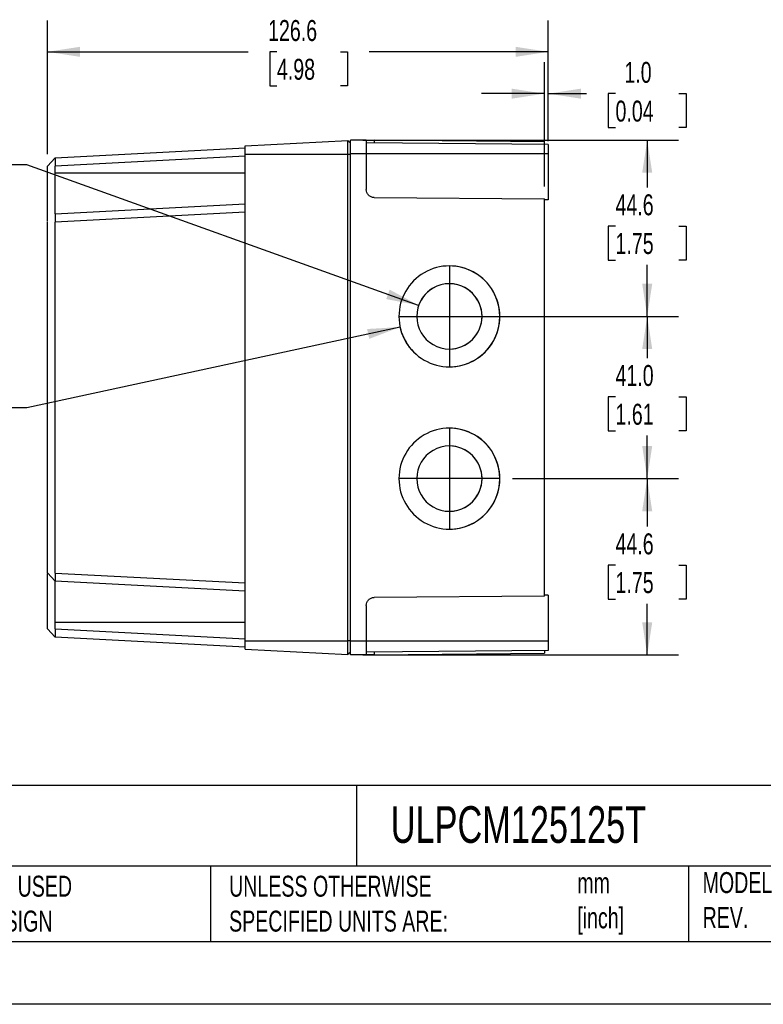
# Model space of a CAD drawing. Header units: millimetres. Extents: x 0 to 699, y 0 to 540.
# Tile 3 of 5: x 304 to 492, y 0 to 249. Entities that reach past the tile are written whole.
import ezdxf

# ---------------------------------------------------------------- set-up
doc = ezdxf.new("R2010")
doc.units = ezdxf.units.MM
doc.header["$LTSCALE"] = 2.5
doc.linetypes.add('CENTERX2', pattern=[20.32, 12.7, -2.54, 2.54, -2.54])
doc.layers.add('CENTER', color=40, linetype='CENTERX2')
doc.layers.add('DIMENSIONS', color=140, linetype='Continuous', lineweight=25)
doc.layers.add('TEXT', color=140, linetype='Continuous', lineweight=25)
doc.styles.add('SLDTEXTSTYLE0', font='TXT', dxfattribs={"width": 0.7})
doc.dimstyles.new('SLDDIMSTYLE0', dxfattribs={"dimtxt": 5.39502, "dimasz": 8.255, "dimexe": 0, "dimexo": 0.0625, "dimgap": 1.348755, "dimtad": 0, "dimtih": 1, "dimtoh": 1, "dimdec": 1, "dimrnd": 1e-09, "dimzin": 12, "dimdsep": 46, "dimtxsty": 'SLDTEXTSTYLE0', "dimsah": 1, "dimcen": 0.09, "dimadec": 0, "dimazin": 3, "dimtfac": 1, "dimtdec": 1, "dimtofl": 0, "dimtmove": 0, "dimatfit": 3, "dimfxl": 0, "dimfrac": 2, "dimtolj": 1, "dimtzin": 12, "dimarcsym": 0})
doc.dimstyles.new('SLDDIMSTYLE1', dxfattribs={"dimtxt": 5.39502, "dimasz": 8.255, "dimexe": 0, "dimexo": 0.0625, "dimgap": 1.348755, "dimtad": 0, "dimtih": 1, "dimtoh": 1, "dimdec": 1, "dimrnd": 1e-09, "dimzin": 4, "dimdsep": 46, "dimtxsty": 'SLDTEXTSTYLE0', "dimsah": 1, "dimcen": 0.09, "dimadec": 0, "dimazin": 1, "dimtfac": 1, "dimtdec": 1, "dimtofl": 0, "dimtmove": 0, "dimatfit": 3, "dimfxl": 0, "dimfrac": 2, "dimtolj": 1, "dimtzin": 12, "dimarcsym": 0})
doc.dimstyles.new('SLDDIMSTYLE2', dxfattribs={"dimtxt": 5.39502, "dimasz": 8.255, "dimexe": 0, "dimexo": 0.0625, "dimgap": 1.348755, "dimtad": 0, "dimtih": 1, "dimtoh": 1, "dimdec": 1, "dimrnd": 1e-09, "dimzin": 4, "dimdsep": 46, "dimtxsty": 'SLDTEXTSTYLE0', "dimsah": 1, "dimcen": 0.09, "dimadec": 0, "dimazin": 1, "dimtfac": 1, "dimtdec": 1, "dimtmove": 0, "dimatfit": 0, "dimfxl": 0, "dimfrac": 2, "dimtolj": 1, "dimtzin": 12, "dimarcsym": 0})
doc.dimstyles.new('SLDDIMSTYLE3', dxfattribs={"dimtxt": 5.39502, "dimasz": 8.255, "dimexe": 0, "dimexo": 0.0625, "dimgap": 1.348755, "dimtad": 0, "dimtih": 1, "dimtoh": 1, "dimdec": 1, "dimrnd": 1e-09, "dimzin": 12, "dimdsep": 46, "dimtxsty": 'SLDTEXTSTYLE0', "dimsah": 1, "dimcen": 0, "dimadec": 0, "dimazin": 3, "dimtfac": 1, "dimtdec": 1, "dimtofl": 0, "dimtmove": 0, "dimatfit": 3, "dimfxl": 0, "dimfrac": 2, "dimtolj": 1, "dimtzin": 12, "dimarcsym": 0})

# ---------------------------------------------------------------- blocks, each defined once
blk = doc.blocks.new('_D_4')
at = {"layer": 'DIMENSIONS'}
for p, q in [((391.01, 218.37), (470.77, 218.37)), ((462.84, 218.37), (462.84, 206.42)), ((454.82, 196.63), (453.01, 196.63)), ((453.01, 196.63), (453.01, 188.06)), ((470.85, 196.63), (472.66, 196.63)), ((472.66, 196.63), (472.66, 188.06)), ((453.01, 188.06), (454.82, 188.06)), ((462.84, 173.82), (462.84, 186.85)), ((472.66, 188.06), (470.85, 188.06)), ((428.77, 173.82), (470.77, 173.82))]:
    blk.add_line(p, q, dxfattribs=at)
for points in [[(462.84, 218.37), (461.57, 210.12), (464.11, 210.12)], [(462.84, 173.82), (464.11, 182.08), (461.57, 182.08)]]:
    blk.add_solid(points, dxfattribs=at)
at = {"layer": 'DIMENSIONS', "char_height": 5.292, "attachment_point": 1, "style": 'SLDTEXTSTYLE0'}
for s, insert in [('44.6', (454.82, 204.66)), ('1.75', (454.82, 194.88))]:
    blk.add_mtext(s, dxfattribs=dict(at, insert=insert))
blk = doc.blocks.new('_D_5')
at = {"layer": 'DIMENSIONS'}
for p, q in [((424.26, 173.82), (470.77, 173.82)), ((462.84, 173.82), (462.84, 163.28)), ((454.82, 153.5), (453.01, 153.5)), ((453.01, 153.5), (453.01, 144.92)), ((470.85, 153.5), (472.66, 153.5)), ((472.66, 153.5), (472.66, 144.92)), ((453.01, 144.92), (454.82, 144.92)), ((472.66, 144.92), (470.85, 144.92)), ((462.84, 132.82), (462.84, 143.71)), ((428.77, 132.82), (470.77, 132.82))]:
    blk.add_line(p, q, dxfattribs=at)
for points in [[(462.84, 173.82), (461.57, 165.57), (464.11, 165.57)], [(462.84, 132.82), (464.11, 141.08), (461.57, 141.08)]]:
    blk.add_solid(points, dxfattribs=at)
at = {"layer": 'DIMENSIONS', "char_height": 5.292, "attachment_point": 1, "style": 'SLDTEXTSTYLE0'}
for s, insert in [('41.0', (454.82, 161.53)), ('1.61', (454.82, 151.74))]:
    blk.add_mtext(s, dxfattribs=dict(at, insert=insert))
blk = doc.blocks.new('_D_6')
at = {"layer": 'DIMENSIONS'}
for p, q in [((428.77, 132.82), (470.77, 132.82)), ((462.84, 132.82), (462.84, 120.74)), ((454.82, 110.96), (453.01, 110.96)), ((453.01, 110.96), (453.01, 102.38)), ((470.85, 110.96), (472.66, 110.96)), ((472.66, 110.96), (472.66, 102.38)), ((453.01, 102.38), (454.82, 102.38)), ((472.66, 102.38), (470.85, 102.38)), ((462.84, 88.27), (462.84, 101.17)), ((391.01, 88.27), (470.77, 88.27))]:
    blk.add_line(p, q, dxfattribs=at)
for points in [[(462.84, 132.82), (461.57, 124.57), (464.11, 124.57)], [(462.84, 88.27), (464.11, 96.53), (461.57, 96.53)]]:
    blk.add_solid(points, dxfattribs=at)
at = {"layer": 'DIMENSIONS', "char_height": 5.292, "attachment_point": 1, "style": 'SLDTEXTSTYLE0'}
for s, insert in [('44.6', (454.82, 118.99)), ('1.75', (454.82, 109.2))]:
    blk.add_mtext(s, dxfattribs=dict(at, insert=insert))
blk = doc.blocks.new('_D_7')
at = {"layer": 'DIMENSIONS'}
for p, q in [((436.84, 206.65), (436.84, 238.02)), ((437.84, 218.05), (437.84, 238.02)), ((436.84, 230.09), (420.96, 230.09)), ((437.84, 230.09), (447.51, 230.09)), ((454.82, 230.09), (453.01, 230.09)), ((453.01, 230.09), (453.01, 221.51)), ((470.85, 230.09), (472.66, 230.09)), ((472.66, 230.09), (472.66, 221.51)), ((453.01, 221.51), (454.82, 221.51)), ((472.66, 221.51), (470.85, 221.51))]:
    blk.add_line(p, q, dxfattribs=at)
for points in [[(436.84, 230.09), (428.58, 231.36), (428.58, 228.82)], [(437.84, 230.09), (446.09, 228.82), (446.09, 231.36)]]:
    blk.add_solid(points, dxfattribs=at)
at = {"layer": 'DIMENSIONS', "char_height": 5.292, "attachment_point": 1, "style": 'SLDTEXTSTYLE0'}
for s, insert in [('1.0', (457.06, 238.12)), ('0.04', (454.82, 228.33))]:
    blk.add_mtext(s, dxfattribs=dict(at, insert=insert))
blk = doc.blocks.new('_D_8')
at = {"layer": 'DIMENSIONS'}
for p, q in [((311.24, 214.83), (311.24, 248.59)), ((437.84, 218.05), (437.84, 248.59)), ((311.24, 240.66), (361.95, 240.66)), ((369.26, 240.66), (367.45, 240.66)), ((367.45, 240.66), (367.45, 232.08)), ((385.29, 240.66), (387.1, 240.66)), ((387.1, 240.66), (387.1, 232.08)), ((437.84, 240.66), (392.6, 240.66)), ((367.45, 232.08), (369.26, 232.08)), ((387.1, 232.08), (385.29, 232.08))]:
    blk.add_line(p, q, dxfattribs=at)
for points in [[(311.24, 240.66), (319.49, 239.39), (319.49, 241.93)], [(437.84, 240.66), (429.58, 241.93), (429.58, 239.39)]]:
    blk.add_solid(points, dxfattribs=at)
at = {"layer": 'DIMENSIONS', "char_height": 5.292, "attachment_point": 1, "style": 'SLDTEXTSTYLE0'}
for s, insert in [('126.6', (367.02, 248.69)), ('4.98', (369.26, 238.9))]:
    blk.add_mtext(s, dxfattribs=dict(at, insert=insert))
blk = doc.blocks.new('_D_9')
at = {"layer": 'DIMENSIONS'}
for p, q in [((249.47, 228.51), (247.66, 228.51)), ((247.66, 228.51), (247.66, 219.93)), ((265.51, 228.51), (267.32, 228.51)), ((267.32, 228.51), (267.32, 219.93)), ((247.66, 219.93), (249.47, 219.93)), ((267.32, 219.93), (265.51, 219.93)), ((306.05, 212.1), (289.05, 212.1)), ((405.07, 176.6), (306.05, 212.1))]:
    blk.add_line(p, q, dxfattribs=at)
blk.add_arc((412.84, 173.82), 8.25, 116.3862, 158.9501, dxfattribs=at)
blk.add_solid([(405.07, 176.6), (397.73, 180.58), (396.87, 178.19)], dxfattribs=at)
at = {"layer": 'DIMENSIONS', "attachment_point": 1, "style": 'SLDTEXTSTYLE0'}
for s, insert, char_height in [('%%c', (245.4, 236.54), 5.292), ('16.5', (253.55, 236.54), 5.292), ('0.65', (249.47, 226.75), 5.292), ('KNOCK-OUTS', (233.17, 216.97), 5.292), ('(2X) LEFT SIDE', (229.9, 208.4), 5.2917), ('(2X) RIGHT SIDE', (226.79, 199.82), 5.2917)]:
    blk.add_mtext(s, dxfattribs=dict(at, insert=insert, char_height=char_height))
blk = doc.blocks.new('_D_10')
at = {"layer": 'DIMENSIONS'}
for p, q in [((400.38, 171.12), (306.05, 150.71)), ((249.47, 167.12), (247.66, 167.12)), ((247.66, 167.12), (247.66, 158.54)), ((265.51, 167.12), (267.32, 167.12)), ((267.32, 167.12), (267.32, 158.54)), ((247.66, 158.54), (249.47, 158.54)), ((267.32, 158.54), (265.51, 158.54)), ((306.05, 150.71), (289.05, 150.71))]:
    blk.add_line(p, q, dxfattribs=at)
blk.add_arc((412.84, 173.82), 12.75, 193.9839, 224.1167, dxfattribs=at)
blk.add_solid([(400.38, 171.12), (392.04, 170.62), (392.58, 168.14)], dxfattribs=at)
at = {"layer": 'DIMENSIONS', "attachment_point": 1, "style": 'SLDTEXTSTYLE0'}
for s, insert, char_height in [('%%c', (245.4, 175.15), 5.292), ('25.5', (253.55, 175.15), 5.292), ('1.00', (249.47, 165.36), 5.292), ('KNOCK-OUTS', (233.17, 155.58), 5.292), ('(2X) LEFT SIDE', (229.9, 147.01), 5.2917), ('(2X) RIGHT SIDE', (226.79, 138.43), 5.2917)]:
    blk.add_mtext(s, dxfattribs=dict(at, insert=insert, char_height=char_height))

msp = doc.modelspace()

# ---------------------------------------------------------------- linework, layer by layer
for p, q in [((361.24, 216.93), (387.14, 218.28)), ((361.24, 214.82), (361.24, 216.93)), ((387.14, 214.82), (387.14, 218.28)), ((387.14, 218.28), (387.84, 217.65)), ((387.84, 214.87), (387.84, 218.37)), ((391.84, 218.34), (387.84, 218.37)), ((391.84, 218.34), (391.84, 214.87)), ((437.84, 217.27), (391.84, 217.67)), ((393.82, 218.32), (393.82, 217.65)), ((436.84, 217.94), (393.82, 218.32)), ((436.84, 217.28), (436.84, 217.94)), ((437.84, 217.27), (437.84, 214.87)), ((313.24, 213.85), (361.24, 216.37)), ((361.24, 214.27), (313.24, 211.76)), ((361.24, 214.82), (387.14, 214.82)), ((361.24, 91.82), (361.24, 214.82)), ((387.14, 91.82), (387.14, 214.82)), ((387.14, 214.82), (387.84, 214.82)), ((387.84, 91.77), (387.84, 214.87)), ((391.84, 214.87), (387.84, 214.87)), ((391.84, 214.87), (391.84, 205.85)), ((437.84, 214.87), (391.84, 214.87)), ((437.84, 214.87), (437.84, 203.29)), ((313.24, 213.85), (311.24, 211.75)), ((313.24, 213.85), (311.24, 211.75)), ((311.24, 211.75), (311.24, 211.75)), ((311.24, 199.65), (311.24, 211.65)), ((313.24, 213.85), (313.24, 213.85)), ((313.24, 210.07), (313.24, 211.76)), ((313.24, 210.07), (361.24, 210.07)), ((313.24, 199.75), (361.24, 202.27)), ((393.82, 203.85), (436.84, 203.48)), ((436.84, 103.16), (436.84, 203.48)), ((437.84, 203.29), (436.84, 203.28)), ((361.24, 200.17), (313.24, 197.66)), ((311.24, 109.09), (311.24, 197.55)), ((313.24, 108.98), (313.24, 197.66)), ((421.09, 173.82), (421.09, 173.82)), ((425.59, 173.82), (425.59, 173.82)), ((421.09, 132.82), (421.09, 132.82)), ((425.59, 132.82), (425.59, 132.82)), ((311.24, 108.99), (313.24, 106.89)), ((311.24, 94.99), (311.24, 106.99)), ((313.24, 108.98), (361.24, 106.47)), ((361.24, 104.37), (313.24, 106.89)), ((436.84, 103.16), (393.82, 102.79)), ((437.84, 103.35), (436.84, 103.36)), ((437.84, 103.35), (437.84, 91.77)), ((391.84, 100.79), (391.84, 91.77)), ((311.24, 94.89), (313.24, 92.79)), ((313.24, 94.88), (313.24, 96.57)), ((313.24, 96.57), (361.24, 96.57)), ((313.24, 94.88), (361.24, 92.37)), ((361.24, 90.27), (313.24, 92.79)), ((361.24, 89.71), (361.24, 91.82)), ((361.24, 91.82), (387.14, 91.82)), ((361.24, 89.71), (387.14, 88.36)), ((387.14, 88.36), (387.14, 91.82)), ((387.84, 91.82), (387.14, 91.82)), ((391.84, 91.77), (387.84, 91.77)), ((387.84, 88.27), (387.84, 91.77)), ((391.84, 91.77), (391.84, 88.31)), ((437.84, 91.77), (391.84, 91.77)), ((437.84, 91.77), (437.84, 89.37)), ((387.84, 88.99), (387.14, 88.36)), ((391.84, 88.31), (387.84, 88.27)), ((437.84, 89.37), (391.84, 88.97)), ((393.82, 88.99), (393.82, 88.32)), ((393.82, 88.32), (436.84, 88.7)), ((436.84, 89.36), (436.84, 88.7))]:
    msp.add_line(p, q)
at = {"color": 7, "linetype": 'Continuous'}
msp.add_line((698.51, 0.01), (0.01, 0.01), dxfattribs=at)
for centre, radius, start, end in [((412.84, 173.82), 12.75, 359.9982, 180.0018), ((412.84, 173.82), 12.75, 359.9989, 89.9989), ((412.84, 173.82), 8.25, 359.9983, 180.0017), ((412.84, 173.82), 8.25, 359.9989, 89.999), ((412.84, 173.82), 12.75, 179.9982, 0.0018), ((412.84, 173.82), 8.25, 179.9983, 0.0017), ((412.84, 173.82), 12.75, 270.0011, 0.0011), ((412.84, 173.82), 8.25, 270.001, 0.0011), ((412.84, 132.82), 12.75, 359.9982, 180.0018), ((412.84, 132.82), 12.75, 359.9989, 89.9989), ((412.84, 132.82), 8.25, 359.9983, 180.0017), ((412.84, 132.82), 8.25, 359.9989, 89.999), ((412.84, 132.82), 12.75, 179.9982, 0.0018), ((412.84, 132.82), 8.25, 179.9983, 0.0017), ((412.84, 132.82), 12.75, 270.0011, 0.0011), ((412.84, 132.82), 8.25, 270.001, 0.0011)]:
    msp.add_arc(centre, radius, start, end)
for points, knots in [([(391.84, 218.34), (391.84, 218.34), (391.88, 218.34), (392.07, 218.33), (392.22, 218.33), (392.61, 218.33), (392.84, 218.33), (393.33, 218.32), (393.58, 218.32), (393.82, 218.32)], [0, 0, 0, 0, 0.25, 0.25, 0.5, 0.5, 0.75, 0.75, 1, 1, 1, 1]), ([(311.24, 211.65), (311.24, 211.66), (311.24, 211.68), (311.24, 211.7), (311.24, 211.73), (311.24, 211.75), (311.24, 211.75), (311.24, 211.75)], [0, 0, 0, 0, 0.169654, 0.331971, 0.498394, 0.74421, 1, 1, 1, 1]), ([(313.24, 213.85), (313.24, 213.85), (313.23, 213.85), (313.23, 213.83), (313.23, 213.8), (313.23, 213.74), (313.23, 213.63), (313.23, 213.47), (313.24, 213.26), (313.24, 213.05), (313.24, 212.83), (313.24, 212.59), (313.24, 212.32), (313.24, 212.05), (313.24, 211.85), (313.24, 211.76)], [0, 0, 0, 0, 0.0439198, 0.0914683, 0.142646, 0.2165175, 0.2856576, 0.3985941, 0.4996077, 0.5783942, 0.6590168, 0.7414824, 0.8257976, 0.9119682, 1, 1, 1, 1]), ([(313.24, 199.75), (313.24, 199.76), (313.24, 199.76), (313.24, 199.79), (313.24, 199.86), (313.24, 199.99), (313.24, 200.21), (313.24, 200.68), (313.23, 201.43), (313.23, 202.72), (313.23, 204.01), (313.24, 205.17), (313.24, 206.13), (313.24, 207.11), (313.24, 208.14), (313.24, 209.05), (313.24, 209.73), (313.24, 210.02), (313.24, 210.07)], [0, 0, 0, 0, 0.01535, 0.062463, 0.091027, 0.124498, 0.205334, 0.249375, 0.374454, 0.498467, 0.623665, 0.683205, 0.749139, 0.821235, 0.874625, 0.944829, 0.991555, 1, 1, 1, 1]), ([(393.82, 203.85), (393.58, 203.86), (393.33, 203.9), (392.84, 204.1), (392.61, 204.25), (392.22, 204.64), (392.07, 204.88), (391.88, 205.37), (391.84, 205.62), (391.84, 205.85)], [0, 0, 0, 0, 0.25, 0.25, 0.5, 0.5, 0.75, 0.75, 1, 1, 1, 1]), ([(311.24, 197.8), (311.24, 197.93), (311.24, 198.19), (311.24, 198.86), (311.24, 199.39), (311.24, 199.65)], [0, 0, 0, 0, 0.33054, 0.665088, 1, 1, 1, 1]), ([(313.24, 199.75), (313.24, 199.75), (313.24, 199.75), (313.23, 199.74), (313.23, 199.72), (313.23, 199.69), (313.23, 199.65), (313.23, 199.56), (313.24, 199.41), (313.24, 199.18), (313.24, 198.95), (313.24, 198.73), (313.24, 198.49), (313.24, 198.23), (313.24, 197.95), (313.24, 197.75), (313.24, 197.66)], [0, 0, 0, 0, 0.040616, 0.081627, 0.123033, 0.164835, 0.207035, 0.249631, 0.378175, 0.499008, 0.577767, 0.658414, 0.740954, 0.825395, 0.911741, 1, 1, 1, 1]), ([(311.24, 197.55), (311.24, 197.56), (311.24, 197.58), (311.24, 197.6), (311.24, 197.63), (311.24, 197.65), (311.24, 197.65), (311.24, 197.65)], [0, 0, 0, 0, 0.169824, 0.331945, 0.498255, 0.743798, 1, 1, 1, 1]), ([(311.24, 108.99), (311.24, 108.99), (311.24, 108.99), (311.24, 109), (311.24, 109.02), (311.24, 109.05), (311.24, 109.07), (311.24, 109.09)], [0, 0, 0, 0, 0.1698094, 0.3321541, 0.498502, 0.7441563, 1, 1, 1, 1]), ([(311.24, 106.99), (311.24, 107.25), (311.24, 107.78), (311.24, 108.45), (311.24, 108.71), (311.24, 108.84)], [0, 0, 0, 0, 0.334763, 0.66975, 1, 1, 1, 1]), ([(313.24, 108.98), (313.24, 108.93), (313.24, 108.84), (313.24, 108.7), (313.24, 108.55), (313.24, 108.42), (313.24, 108.28), (313.24, 108.16), (313.24, 108.03), (313.24, 107.91), (313.24, 107.8), (313.24, 107.69), (313.24, 107.59), (313.24, 107.47), (313.24, 107.32), (313.24, 107.17), (313.24, 107.05), (313.24, 106.96), (313.24, 106.9), (313.24, 106.89), (313.24, 106.89)], [0, 0, 0, 0, 0.0440668, 0.087706, 0.1309184, 0.1737047, 0.2160655, 0.2580017, 0.2995139, 0.3406031, 0.3812699, 0.4215152, 0.4613399, 0.5007449, 0.5791238, 0.6594261, 0.7416588, 0.8258281, 0.91194, 1, 1, 1, 1]), ([(313.24, 96.57), (313.24, 96.61), (313.24, 96.69), (313.24, 96.82), (313.24, 96.95), (313.24, 97.12), (313.24, 97.33), (313.24, 97.61), (313.24, 98.04), (313.24, 99.04), (313.24, 100.78), (313.23, 102.55), (313.23, 103.82), (313.23, 104.56), (313.23, 105.14), (313.24, 105.66), (313.24, 106.07), (313.24, 106.38), (313.24, 106.59), (313.24, 106.73), (313.24, 106.82), (313.24, 106.88), (313.24, 106.88), (313.24, 106.89)], [0, 0, 0, 0, 0.007204, 0.015739, 0.0236, 0.031456, 0.047159, 0.062858, 0.083698, 0.125749, 0.251165, 0.418719, 0.50022, 0.563265, 0.624733, 0.679393, 0.749623, 0.79922, 0.844887, 0.887352, 0.927151, 0.964617, 1, 1, 1, 1]), ([(391.84, 100.79), (391.84, 101.02), (391.88, 101.28), (392.07, 101.77), (392.22, 102), (392.61, 102.39), (392.84, 102.54), (393.33, 102.74), (393.58, 102.79), (393.82, 102.79)], [0, 0, 0, 0, 0.25, 0.25, 0.5, 0.5, 0.75, 0.75, 1, 1, 1, 1]), ([(311.24, 94.89), (311.24, 94.89), (311.24, 94.89), (311.24, 94.9), (311.24, 94.92), (311.24, 94.95), (311.24, 94.98), (311.24, 94.99)], [0, 0, 0, 0, 0.169199, 0.331019, 0.496939, 0.742945, 1, 1, 1, 1]), ([(313.24, 94.88), (313.24, 94.83), (313.24, 94.74), (313.24, 94.59), (313.24, 94.45), (313.24, 94.32), (313.24, 94.18), (313.24, 94.05), (313.24, 93.93), (313.24, 93.81), (313.24, 93.7), (313.24, 93.59), (313.24, 93.49), (313.24, 93.35), (313.24, 93.18), (313.23, 93.02), (313.23, 92.91), (313.23, 92.84), (313.23, 92.79), (313.23, 92.79), (313.24, 92.79)], [0, 0, 0, 0, 0.044385, 0.088286, 0.131703, 0.174637, 0.217089, 0.259059, 0.300549, 0.341559, 0.382089, 0.422142, 0.461717, 0.500816, 0.597967, 0.700206, 0.769476, 0.849819, 0.932749, 1, 1, 1, 1]), ([(393.82, 88.32), (393.58, 88.32), (393.33, 88.32), (392.84, 88.31), (392.61, 88.31), (392.22, 88.31), (392.07, 88.31), (391.88, 88.31), (391.84, 88.31), (391.84, 88.31)], [0, 0, 0, 0, 0.25, 0.25, 0.5, 0.5, 0.75, 0.75, 1, 1, 1, 1])]:
    msp.add_open_spline(points, degree=3, knots=knots)
at = {"layer": 'CENTER'}
for p, q in [((412.84, 186.57), (412.84, 161.07)), ((400.09, 173.82), (425.59, 173.82)), ((412.84, 145.57), (412.84, 120.07)), ((425.59, 132.82), (400.09, 132.82))]:
    msp.add_line(p, q, dxfattribs=at)
at = {"layer": 'TEXT'}
for p, q in [((682.62, 55.32), (15.87, 55.32)), ((389.4, 55.32), (389.4, 34.92)), ((682.62, 34.92), (15.87, 34.92)), ((352.49, 34.92), (352.49, 15.87)), ((473.25, 34.92), (473.25, 15.87)), ((15.87, 15.87), (682.62, 15.87))]:
    msp.add_line(p, q, dxfattribs=at)

# ---------------------------------------------------------------- texts
at = {"layer": 'TEXT', "attachment_point": 1, "style": 'SLDTEXTSTYLE0'}
for s, insert, char_height in [('ULPCM125125T', (398.02, 50.06), 9.2604), ('METRIC UNITS USED ^JFOR PART DESIGN', (267.13, 32.49), 5.2917), ('UNLESS OTHERWISE ^JSPECIFIED UNITS ARE:', (357.17, 32.49), 5.2917), ('MODEL ^JREV.', (476.83, 33.41), 5.2917), ('mm^J[inch]', (445.16, 33.32), 5.292)]:
    msp.add_mtext(s, dxfattribs=dict(at, insert=insert, char_height=char_height))

# ---------------------------------------------------------------- dimensions: what is measured, and where the dimension line sits
at = {"layer": 'DIMENSIONS'}
for base, p1, p2, angle, dimstyle, picture, middle in [((437.84, 240.66), (311.24, 211.65), (437.84, 214.87), 360, 'SLDDIMSTYLE0', '_D_8', (377.27, 240.66)), ((462.83517612, 173.82034623), (387.83517612, 218.37034623), (425.59144629, 173.82034623), 90, 'SLDDIMSTYLE0', '_D_4', (462.83517612, 196.63424734)), ((462.84, 132.82), (421.09, 173.82), (425.59, 132.82), 90, 'SLDDIMSTYLE1', '_D_5', (462.84, 153.5)), ((462.83517612, 132.82034623), (387.83517612, 88.27034623), (425.59144629, 132.82034623), 90, 'SLDDIMSTYLE0', '_D_6', (462.83517612, 110.95679658))]:
    dim = msp.add_linear_dim(base=base, p1=p1, p2=p2, angle=angle, dimstyle=dimstyle, dxfattribs=at)
    dim.commit()
    dim.dimension.update_dxf_attribs({"geometry": picture, "text_midpoint": middle, "dimtype": 160})
for p1, p2, picture, middle in [((420.61, 171.04), (405.07, 176.6), '_D_9', (257.49, 214.89)), ((425.3, 176.52), (400.38, 171.12), '_D_10', (257.49, 153.5))]:
    dim = msp.add_diameter_dim_2p(p1=p1, p2=p2, text='<>\\PKNOCK-OUTS\\P(2X) LEFT SIDE\\P(2X) RIGHT SIDE', dimstyle='SLDDIMSTYLE3', dxfattribs=at)
    dim.commit()
    dim.dimension.update_dxf_attribs({"geometry": picture, "text_midpoint": middle, "dimtype": 163})
dim = msp.add_linear_dim(base=(437.84, 230.09), p1=(436.84, 203.48), p2=(437.84, 214.87), dimstyle='SLDDIMSTYLE2', dxfattribs=at)
dim.commit()
dim.dimension.update_dxf_attribs({"geometry": '_D_7', "text_midpoint": (462.84, 230.09), "dimtype": 160})

doc.saveas('drawing.dxf')
